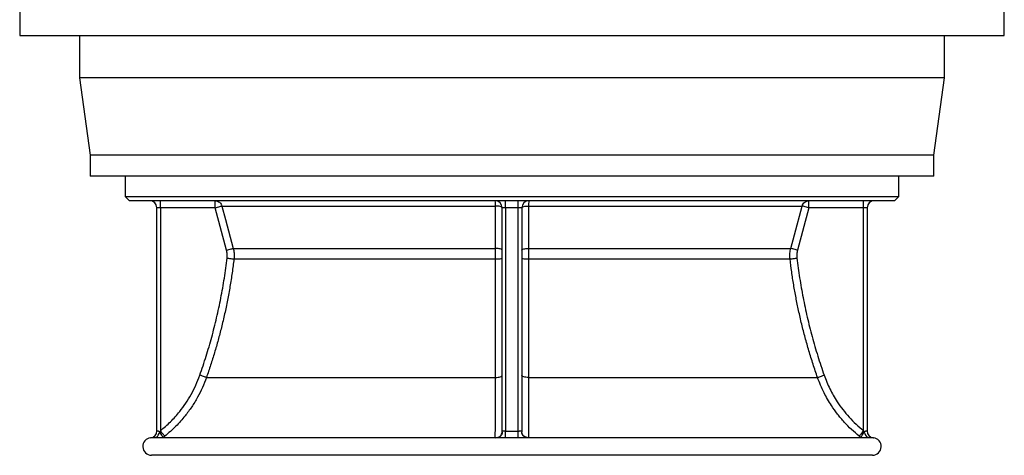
# Model space of a CAD drawing. Header units: millimetres. Extents: x 1309 to 2709, y 450 to 3578.
# Tile 1 of 9: x 1309 to 2709, y 450 to 1069. Entities that reach past the tile are written whole.
import ezdxf

# ---------------------------------------------------------------- set-up
doc = ezdxf.new("R2010")
doc.units = ezdxf.units.MM

msp = doc.modelspace()

# ---------------------------------------------------------------- linework, layer by layer
at = {"color": 7, "linetype": 'Continuous', "lineweight": 25}
for p, q in [((1309.1, 1083.6), (1309.1, 1046.6)), ((2709.1, 1046.6), (2709.1, 1083.6)), ((1309.1, 1046.6), (2709.1, 1046.6)), ((1394.1, 1046.6), (1394.1, 986.6)), ((2624.1, 986.6), (2624.1, 1046.6)), ((1394.1, 986.6), (1409.1, 876.6)), ((2009.1, 986.6), (1394.1, 986.6)), ((2624.1, 986.6), (2009.1, 986.6)), ((2609.1, 876.6), (2624.1, 986.6)), ((1409.1, 876.6), (1409.1, 846.6)), ((2009.1, 876.6), (1409.1, 876.6)), ((2609.1, 876.6), (2009.1, 876.6)), ((2609.1, 846.6), (2609.1, 876.6)), ((2009.1, 846.6), (1409.1, 846.6)), ((1459.1, 846.6), (1459.1, 817.7)), ((2609.1, 846.6), (2009.1, 846.6)), ((2559.1, 817.7), (2559.1, 846.6)), ((1459.1, 817.7), (1465.1, 811.7)), ((1459.1, 817.7), (2009.1, 817.7)), ((2009.1, 817.7), (2559.1, 817.7)), ((2553.1, 811.7), (2559.1, 817.7)), ((2009.1, 811.7), (1465.1, 811.7)), ((1509.1, 801.8), (1504.1, 801.8)), ((1504.1, 484.4), (1504.1, 801.8)), ((1509.1, 801.8), (1509.1, 811.7)), ((1586.9, 801.8), (1509.1, 801.8)), ((1509.1, 801.8), (1509.1, 484.6)), ((1586.9, 801.8), (1586.9, 811.7)), ((1603.2, 741.4), (1587, 801.7)), ((1596.6, 804.2), (1985.7, 804.2)), ((2000.1, 801.7), (1995.1, 801.7)), ((1995.1, 482.6), (1995.1, 801.7)), ((2000.1, 801.7), (2000.1, 811.7)), ((2018.1, 801.7), (2000.1, 801.7)), ((2000.1, 801.7), (2000.1, 484.1)), ((2553.1, 811.7), (2009.1, 811.7)), ((2018.1, 801.7), (2018.1, 811.7)), ((2023.1, 801.7), (2018.1, 801.7)), ((2018.1, 484.1), (2018.1, 801.7)), ((2023.1, 801.7), (2023.1, 482.6)), ((2032.6, 804.2), (2421.7, 804.2)), ((2431.2, 801.7), (2415, 741.4)), ((2431.3, 801.8), (2431.3, 811.7)), ((2509.1, 801.8), (2431.3, 801.8)), ((2509.1, 801.8), (2509.1, 811.7)), ((2514.1, 801.8), (2509.1, 801.8)), ((2509.1, 484.6), (2509.1, 801.8)), ((2514.1, 801.8), (2514.1, 484.4)), ((1612.7, 744), (1985.7, 744)), ((2032.5, 744), (2405.5, 744)), ((1613.8, 728.9), (1985.7, 728.9)), ((2032.5, 728.9), (2404.4, 728.9)), ((1574.6, 560.3), (1985.6, 560.3)), ((2032.6, 560.3), (2443.6, 560.3)), ((1508.2, 482.5), (1509.1, 484.6)), ((1515.3, 476.8), (1512.5, 474.7)), ((1995.1, 482.6), (1995.1, 482.6)), ((2023.1, 482.6), (2023.1, 482.6)), ((2505.7, 474.7), (2502.9, 476.8)), ((2509.1, 484.6), (2510, 482.5)), ((1988.5, 474.7), (1496.8, 474.7)), ((2018.1, 474.3), (2000.1, 474.3)), ((2521.4, 474.7), (2029.7, 474.7)), ((2521.6, 449.7), (1496.6, 449.7))]:
    msp.add_line(p, q, dxfattribs=at)
at = {"color": 1, "linetype": 'Continuous', "lineweight": 25}
msp.add_line((1495.3, 474.6), (1495.3, 474.6), dxfattribs=at)
at = {"color": 7, "linetype": 'Continuous', "lineweight": 25, "flags": 128}
for points in [[(1587, 801.7), (1588.8, 802.2), (1590.6, 802.6), (1592.2, 803.1), (1593.6, 803.5), (1594.8, 803.8), (1595.7, 804), (1596.3, 804.2), (1596.6, 804.2)], [(1596.6, 804.2), (1601.7, 785.1), (1612.7, 744)], [(1995.1, 801.7), (1994.9, 802.1), (1994.4, 802.6), (1993.5, 803.1), (1992.4, 803.4), (1990.9, 803.8), (1989.3, 804), (1987.5, 804.2), (1985.7, 804.2)], [(1985.7, 744), (1985.7, 763.3), (1985.7, 804.2)], [(2023.1, 801.7), (2023.3, 802.1), (2023.8, 802.6), (2024.7, 803.1), (2025.8, 803.4), (2027.3, 803.8), (2028.9, 804), (2030.7, 804.2), (2032.6, 804.2)], [(2032.6, 804.2), (2032.6, 784.9), (2032.5, 744)], [(2405.5, 744), (2410.6, 763.1), (2421.7, 804.2)], [(2431.2, 801.7), (2429.4, 802.2), (2427.7, 802.6), (2426, 803.1), (2424.6, 803.5), (2423.4, 803.8), (2422.5, 804), (2421.9, 804.2), (2421.7, 804.2)], [(1603.2, 741.4), (1605, 741.9), (1606.7, 742.4), (1608.3, 742.8), (1609.8, 743.2), (1611, 743.5), (1611.9, 743.8), (1612.5, 743.9), (1612.7, 744)], [(1995.1, 741.4), (1994.9, 741.9), (1994.4, 742.4), (1993.5, 742.8), (1992.4, 743.2), (1991, 743.5), (1989.3, 743.7), (1987.5, 743.9), (1985.7, 744)], [(2023.1, 741.4), (2023.3, 741.9), (2023.8, 742.4), (2024.7, 742.8), (2025.8, 743.2), (2027.3, 743.5), (2028.9, 743.7), (2030.7, 743.9), (2032.5, 744)], [(2415, 741.4), (2413.2, 741.9), (2411.5, 742.4), (2409.9, 742.8), (2408.4, 743.2), (2407.3, 743.5), (2406.3, 743.8), (2405.8, 743.9), (2405.5, 744)], [(1604, 730.1), (1605.8, 729.9), (1607.6, 729.7), (1609.3, 729.5), (1610.8, 729.3), (1612, 729.1), (1612.9, 729), (1613.5, 729), (1613.8, 728.9)], [(1985.7, 728.9), (1987.6, 729), (1989.3, 729), (1991, 729.2), (1992.4, 729.3), (1993.5, 729.5), (1994.4, 729.7), (1994.9, 729.9), (1995.1, 730.1)], [(2023.1, 730.1), (2023.3, 729.9), (2023.8, 729.7), (2024.7, 729.5), (2025.8, 729.3), (2027.2, 729.2), (2028.9, 729), (2030.7, 729), (2032.5, 728.9)], [(2404.4, 728.9), (2404.7, 729), (2405.3, 729), (2406.2, 729.1), (2407.4, 729.3), (2408.9, 729.5), (2410.6, 729.7), (2412.4, 729.9), (2414.2, 730.1)], [(1574.6, 560.3), (1574.4, 560.4), (1573.8, 560.6), (1572.9, 560.9), (1571.8, 561.3), (1570.4, 561.8), (1568.8, 562.4), (1567.1, 563), (1565.3, 563.6)], [(1985.6, 560.3), (1987.5, 560.4), (1989.3, 560.6), (1990.9, 561), (1992.4, 561.4), (1993.5, 561.9), (1994.4, 562.4), (1994.9, 563), (1995.1, 563.7)], [(2032.6, 560.3), (2030.7, 560.4), (2028.9, 560.6), (2027.3, 561), (2025.9, 561.4), (2024.7, 561.9), (2023.8, 562.4), (2023.3, 563), (2023.1, 563.7)], [(2443.6, 560.3), (2443.8, 560.4), (2444.4, 560.6), (2445.3, 560.9), (2446.5, 561.3), (2447.9, 561.8), (2449.4, 562.4), (2451.1, 563), (2452.9, 563.6)], [(1512.5, 474.7), (1512.6, 475), (1512.5, 475.5), (1512.2, 476.3), (1511.7, 477.3), (1511, 478.4), (1510.2, 479.7), (1509.2, 481.1), (1508.2, 482.5)], [(1515.3, 476.8), (1515.1, 477), (1514.8, 477.5), (1514.2, 478.2), (1513.4, 479.2), (1512.5, 480.3), (1511.4, 481.6), (1510.3, 483.1), (1509.1, 484.6)], [(1985.4, 474.7), (1987.3, 474.9), (1989.1, 475.3), (1990.8, 476.1), (1992.3, 477.1), (1993.5, 478.3), (1994.4, 479.6), (1994.9, 481.1), (1995.1, 482.6)], [(2000.1, 474.3), (2000.1, 474.9), (2000.1, 475.6), (2000.1, 476.6), (2000.1, 477.9), (2000.1, 479.3), (2000.1, 480.8), (2000.1, 482.4), (2000.1, 484.1)], [(2018.1, 474.3), (2018.1, 474.9), (2018.1, 475.6), (2018.1, 476.6), (2018.1, 477.9), (2018.1, 479.3), (2018.1, 480.8), (2018.1, 482.4), (2018.1, 484.1)], [(2032.8, 474.7), (2030.9, 474.9), (2029.1, 475.3), (2027.4, 476.1), (2025.9, 477.1), (2024.7, 478.3), (2023.8, 479.6), (2023.3, 481.1), (2023.1, 482.6)], [(2502.9, 476.8), (2503.1, 477), (2503.4, 477.5), (2504, 478.2), (2504.8, 479.2), (2505.7, 480.3), (2506.8, 481.6), (2507.9, 483.1), (2509.1, 484.6)], [(2505.7, 474.7), (2505.6, 475), (2505.7, 475.5), (2506.1, 476.3), (2506.6, 477.3), (2507.2, 478.4), (2508, 479.7), (2509, 481.1), (2510, 482.5)]]:
    msp.add_lwpolyline(points, dxfattribs=at)
at = {"color": 7, "linetype": 'Continuous', "lineweight": 25}
for centre, radius, start, end in [((1494.2, 801.8), 9.9, 0, 90), ((1985.1, 801.7), 10, 0, 90), ((1956.1, 805.8), 29.6, 357.0297, 11.4345), ((2033.1, 801.7), 10, 90, 180), ((2062.2, 805.8), 29.6, 168.5655, 182.9703), ((2524, 801.8), 9.9, 90, 180), ((1494.2, 484.4), 9.9, 276.2126, 0.0003), ((2524, 484.4), 9.9, 179.9997, 263.7874), ((2524, 484.4), 9.9, 179.9999, 262.5233), ((1496.6, 462.2), 12.5, 96.0892, 270), ((2521.6, 462.2), 12.5, 270, 83.897)]:
    msp.add_arc(centre, radius, start, end, dxfattribs=at)
at = {"color": 1, "linetype": 'Continuous', "lineweight": 25}
for centre, start, end in [((1473.5, 496.8), 323.919, 337.6544), ((2544.7, 496.8), 202.3456, 216.081)]:
    msp.add_arc(centre, 37.5, start, end, dxfattribs=at)
at = {"color": 7, "linetype": 'Continuous', "lineweight": 25}
for points, knots in [([(1586.9, 811.7), (1588.1, 811.6), (1589.2, 811.6), (1590.2, 811.1), (1590.2, 811.1)], [0, 0, 0, 0, 0.993573, 1, 1, 1, 1]), ([(1587, 801.7), (1587, 801.7), (1587, 801.7), (1587, 801.7), (1586.9, 801.8), (1586.9, 801.8), (1586.9, 801.8)], [0, 0, 0, 0, 0.226288, 0.483976, 0.741968, 1, 1, 1, 1]), ([(2428.4, 811.2), (2428.4, 811.2), (2429.3, 811.7), (2430.3, 811.7), (2431.3, 811.7)], [0, 0, 0, 0, 0.01191, 1, 1, 1, 1]), ([(2431.3, 801.8), (2431.3, 801.8), (2431.3, 801.8), (2431.3, 801.7), (2431.2, 801.7), (2431.2, 801.7), (2431.2, 801.7)], [0, 0, 0, 0, 0.227615, 0.485149, 0.742433, 1, 1, 1, 1]), ([(1612.7, 744), (1613.2, 741.8), (1614.1, 737.4), (1614.2, 732.3), (1613.9, 729.5), (1613.8, 728.9)], [0, 0, 0, 0, 0.437711, 0.888114, 1, 1, 1, 1]), ([(1985.7, 728.9), (1985.7, 731.1), (1985.7, 735.6), (1985.7, 740.7), (1985.7, 743.4), (1985.7, 744)], [0, 0, 0, 0, 0.437568, 0.887823, 1, 1, 1, 1]), ([(2032.5, 744), (2032.5, 741.8), (2032.5, 737.4), (2032.5, 732.3), (2032.5, 729.5), (2032.5, 728.9)], [0, 0, 0, 0, 0.437591, 0.88787, 1, 1, 1, 1]), ([(2404.4, 728.9), (2404.3, 731.1), (2403.9, 735.6), (2404.7, 740.7), (2405.4, 743.4), (2405.5, 744)], [0, 0, 0, 0, 0.437695, 0.888081, 1, 1, 1, 1]), ([(1565.3, 563.6), (1568.3, 572.6), (1574.4, 590.5), (1582.3, 617.7), (1589.3, 645.4), (1595.3, 673.3), (1600.3, 701.6), (1602.8, 720.6), (1604, 730.1)], [0, 0, 0, 0, 0.1656292, 0.331314, 0.4969438, 0.6646098, 0.8323335, 1, 1, 1, 1]), ([(1613.8, 728.9), (1613, 722.4), (1611.3, 709.3), (1608.2, 689.7), (1604.7, 670.2), (1600.6, 650.8), (1596.1, 631.9), (1591.3, 613.5), (1586.2, 595.7), (1580.7, 577.9), (1576.6, 566.2), (1574.6, 560.3)], [0, 0, 0, 0, 0.114175, 0.228386, 0.342597, 0.4571, 0.571603, 0.678583, 0.785562, 0.892781, 1, 1, 1, 1]), ([(1604, 730.1), (1604.1, 732), (1604.4, 735.8), (1603.6, 739.5), (1603.2, 741.4)], [0, 0, 0, 0, 0.49092, 1, 1, 1, 1]), ([(1985.6, 560.3), (1985.6, 566.6), (1985.6, 579.3), (1985.6, 598.4), (1985.7, 617.6), (1985.7, 637.1), (1985.7, 656.1), (1985.7, 674.6), (1985.7, 692.6), (1985.7, 710.7), (1985.7, 722.9), (1985.7, 728.9)], [0, 0, 0, 0, 0.115325, 0.230688, 0.346051, 0.461715, 0.577378, 0.682919, 0.788459, 0.89423, 1, 1, 1, 1]), ([(2032.5, 728.9), (2032.5, 722.3), (2032.5, 709.1), (2032.5, 689.3), (2032.5, 669.6), (2032.5, 650), (2032.6, 631.1), (2032.6, 612.8), (2032.6, 595.2), (2032.6, 577.7), (2032.6, 566.1), (2032.6, 560.3)], [0, 0, 0, 0, 0.115325, 0.230688, 0.346051, 0.461715, 0.577379, 0.682919, 0.788459, 0.89423, 1, 1, 1, 1]), ([(2443.6, 560.3), (2441.4, 566.6), (2437.1, 579.1), (2431.3, 598), (2425.9, 617.1), (2421, 636.3), (2416.6, 655.2), (2412.9, 673.8), (2409.6, 692.1), (2406.7, 710.5), (2405.2, 722.8), (2404.4, 728.9)], [0, 0, 0, 0, 0.114175, 0.228386, 0.342597, 0.4571, 0.571603, 0.678582, 0.785562, 0.892781, 1, 1, 1, 1]), ([(2415, 741.4), (2414.6, 739.6), (2413.8, 735.9), (2414.1, 732), (2414.2, 730.1)], [0, 0, 0, 0, 0.490923, 1, 1, 1, 1]), ([(2414.2, 730.1), (2415.4, 720.7), (2417.9, 702), (2422.8, 674), (2428.7, 646.1), (2435.7, 618.4), (2443.7, 590.8), (2449.8, 572.7), (2452.9, 563.6)], [0, 0, 0, 0, 0.16563, 0.331314, 0.496943, 0.66461, 0.832334, 1, 1, 1, 1]), ([(1509.1, 484.6), (1511.6, 486.6), (1516.6, 490.7), (1523.6, 497.4), (1530.3, 504.4), (1537.7, 513.1), (1545.4, 523.6), (1553.1, 536.2), (1559.9, 549.5), (1563.5, 558.9), (1565.3, 563.6)], [0, 0, 0, 0, 0.098245, 0.19649, 0.295939, 0.395389, 0.544377, 0.693364, 0.846682, 1, 1, 1, 1]), ([(1574.6, 560.3), (1572.8, 555.5), (1569.1, 545.9), (1562.1, 531.9), (1553.9, 518.4), (1545.6, 507.2), (1537.9, 498.1), (1531, 490.8), (1523.5, 483.6), (1518, 479.1), (1515.3, 476.8)], [0, 0, 0, 0, 0.148989, 0.297977, 0.451297, 0.604616, 0.700031, 0.795717, 0.897693, 1, 1, 1, 1]), ([(1985.4, 474.7), (1985.4, 477.9), (1985.4, 484.4), (1985.5, 495.4), (1985.5, 507.4), (1985.5, 518.8), (1985.6, 529), (1985.6, 538.4), (1985.6, 548.9), (1985.6, 556.5), (1985.6, 560.3)], [0, 0, 0, 0, 0.144126, 0.288251, 0.436559, 0.584868, 0.678153, 0.771708, 0.885606, 1, 1, 1, 1]), ([(2032.6, 560.3), (2032.6, 555.5), (2032.6, 545.9), (2032.6, 531.9), (2032.7, 518.4), (2032.7, 507.2), (2032.7, 498.1), (2032.8, 490.2), (2032.8, 482.3), (2032.8, 477.2), (2032.8, 474.7)], [0, 0, 0, 0, 0.144123, 0.288247, 0.436561, 0.584876, 0.678086, 0.771567, 0.885536, 1, 1, 1, 1]), ([(2502.9, 476.8), (2499.2, 479.9), (2491.7, 486.2), (2481.4, 496.8), (2471.8, 508.2), (2464, 519.2), (2457.7, 529.4), (2452.5, 539), (2447.7, 549.3), (2445, 556.7), (2443.6, 560.3)], [0, 0, 0, 0, 0.140907, 0.281813, 0.426359, 0.570905, 0.671801, 0.77302, 0.886281, 1, 1, 1, 1]), ([(2452.9, 563.6), (2454.1, 560.4), (2456.6, 553.8), (2461, 544.3), (2465.9, 534.9), (2472, 524.9), (2479.4, 514.5), (2488.4, 503.8), (2498.2, 493.7), (2505.5, 487.6), (2509.1, 484.6)], [0, 0, 0, 0, 0.106502, 0.213002, 0.321046, 0.429091, 0.569998, 0.710906, 0.855453, 1, 1, 1, 1]), ([(1504.1, 484.4), (1504.1, 484.4), (1504.2, 484.5), (1504.7, 484.6), (1505.4, 484.5), (1506.1, 484.3), (1506.7, 484), (1507.5, 483.4), (1507.9, 482.9), (1508.2, 482.5)], [0, 0, 0, 0, 0.13634, 0.356022, 0.529721, 0.578402, 0.726351, 0.817794, 1, 1, 1, 1]), ([(1508.2, 482.5), (1508.2, 482.5), (1508.2, 482.5), (1508.2, 482.5), (1508.2, 482.5), (1508.2, 482.5), (1508.2, 482.5), (1508.2, 482.5), (1508.2, 482.5), (1508.2, 482.5)], [0, 0, 0, 0, 0.153831, 0.265108, 0.352044, 0.43854, 0.545125, 0.718055, 1, 1, 1, 1]), ([(1995.1, 482.6), (1995.1, 482.2), (1995.1, 481.5), (1994.7, 480.1), (1994.2, 478.8), (1993.3, 477.5), (1992.2, 476.4), (1991.1, 475.6), (1990, 475.1), (1989.2, 474.8), (1988.7, 474.7), (1988.4, 474.7), (1988.4, 474.7), (1988.4, 474.7)], [0, 0, 0, 0, 0.098322, 0.206953, 0.321623, 0.438963, 0.562708, 0.670457, 0.765701, 0.849116, 0.921292, 0.980219, 1, 1, 1, 1]), ([(1995.1, 482.6), (1995.1, 483.1), (1995.2, 483.8), (1995.5, 484.4), (1995.9, 484.7), (1996.5, 484.7), (1997.3, 484.5), (1998.4, 484.2), (1999.5, 484.1), (2000.1, 484.1)], [0, 0, 0, 0, 0.208833, 0.332715, 0.4123, 0.548849, 0.609301, 0.805862, 1, 1, 1, 1]), ([(2018.1, 484.1), (2018.2, 484.1), (2018.8, 484.1), (2020, 484.3), (2021.3, 484.6), (2022, 484.7), (2022.4, 484.6), (2022.7, 484.4), (2023.1, 483.8), (2023.1, 483.1), (2023.1, 482.6)], [0, 0, 0, 0, 0.027781, 0.224467, 0.411831, 0.5499, 0.582639, 0.697717, 0.767793, 1, 1, 1, 1]), ([(2029.8, 474.7), (2029.8, 474.7), (2029.8, 474.7), (2029.4, 474.7), (2028.8, 474.9), (2027.9, 475.2), (2026.8, 475.8), (2025.6, 476.7), (2024.6, 477.9), (2023.8, 479.3), (2023.3, 480.7), (2023.1, 481.8), (2023.1, 482.4), (2023.1, 482.6)], [0, 0, 0, 0, 0.036689, 0.10315, 0.177396, 0.264303, 0.365033, 0.476932, 0.602468, 0.723572, 0.835956, 0.939307, 1, 1, 1, 1]), ([(2510, 482.5), (2510.1, 482.7), (2510.5, 483.2), (2511.1, 483.7), (2511.9, 484.3), (2512.5, 484.5), (2513.3, 484.6), (2513.9, 484.5), (2514.1, 484.4), (2514.1, 484.4)], [0, 0, 0, 0, 0.079195, 0.254223, 0.333217, 0.499341, 0.559161, 0.779538, 1, 1, 1, 1]), ([(2510, 482.5), (2510, 482.5), (2510, 482.5), (2510, 482.5), (2510, 482.5), (2510, 482.5), (2510, 482.5), (2510, 482.5), (2510, 482.5), (2510, 482.5)], [0, 0, 0, 0, 0.279399, 0.43063, 0.541937, 0.627211, 0.714073, 0.820782, 1, 1, 1, 1]), ([(1497, 474.7), (1496.8, 474.7), (1496, 474.7), (1495.5, 474.6), (1495.3, 474.6), (1495.3, 474.6)], [0, 0, 0, 0, 0.131429, 0.694556, 1, 1, 1, 1]), ([(2522.9, 474.6), (2522.8, 474.6), (2522.7, 474.6), (2521.7, 474.6), (2521.3, 474.7)], [0, 0, 0, 0, 0.540341, 1, 1, 1, 1])]:
    msp.add_open_spline(points, degree=3, knots=knots, dxfattribs=at)
at = {"color": 1, "linetype": 'Continuous', "lineweight": 25}
for points, knots in [([(1590.2, 811.1), (1591.2, 810.6), (1593.3, 809.7), (1595.5, 807.2), (1596.2, 805.2), (1596.6, 804.2)], [0, 0, 0, 0, 0.346123, 0.694451, 1, 1, 1, 1]), ([(2421.7, 804.2), (2422.1, 805.3), (2422.9, 807.4), (2425.3, 809.9), (2427.3, 810.8), (2428.4, 811.2)], [0, 0, 0, 0, 0.334561, 0.668996, 1, 1, 1, 1]), ([(2000.1, 474.3), (1998.5, 474.4), (1995.3, 474.4), (1991.6, 474.6), (1989.4, 474.7), (1988.7, 474.7), (1988.5, 474.6)], [0, 0, 0, 0, 0.402081, 0.777187, 0.941376, 1, 1, 1, 1]), ([(2029.7, 474.6), (2029.1, 474.6), (2027.2, 474.6), (2023.5, 474.4), (2020.2, 474.3), (2018.3, 474.3), (2018.1, 474.3)], [0, 0, 0, 0, 0.1828037, 0.5365331, 0.9416611, 1, 1, 1, 1])]:
    msp.add_open_spline(points, degree=3, knots=knots, dxfattribs=at)
at = {"color": 7, "linetype": 'Continuous', "lineweight": 25}
msp.add_open_spline([(2000.1, 484.1), (2006.1, 484.1), (2012.1, 484.1), (2018.1, 484.1)], degree=3, dxfattribs=at)

doc.saveas('drawing.dxf')
